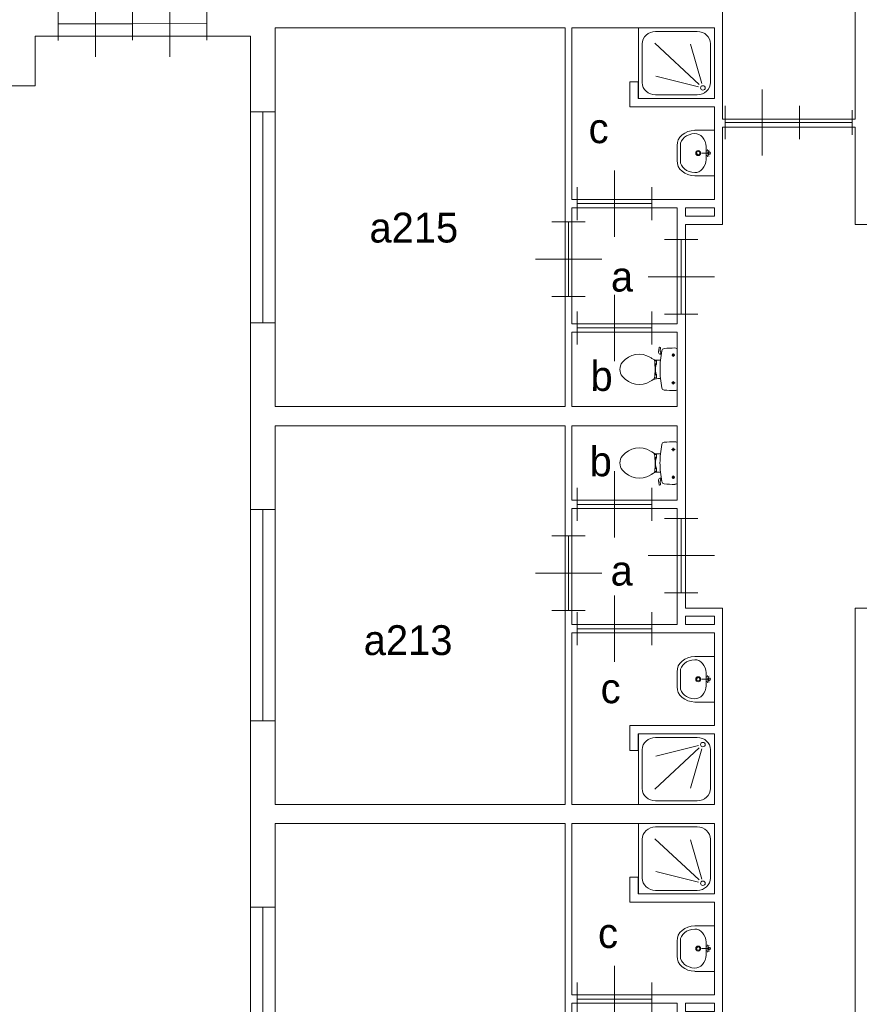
# Model space of a CAD drawing. Header units: millimetres. Extents: x -17 to 226, y -19 to 65.
# Tile 16 of 62: x 36 to 46, y 22 to 34. Entities that reach past the tile are written whole.
import ezdxf
from ezdxf.enums import TextEntityAlignment as Align

# ---------------------------------------------------------------- set-up
doc = ezdxf.new("R2010")
doc.units = ezdxf.units.MM
for name, color, linetype in [('BINNENMUUR', 7, 'Continuous'), ('BOUWKUNDE', 7, 'Continuous'), ('BUITENMUUR', 7, 'Continuous'), ('EILAND', 7, 'Continuous'), ('LABEL', 7, 'Continuous'), ('SANITAIR', 7, 'Continuous')]:
    doc.layers.add(name, color=color, linetype=linetype)
doc.styles.add('dgn000', font='dgn000.shx')

# ---------------------------------------------------------------- blocks, each defined once
blk = doc.blocks.new('DOUCHE21')
at = {"layer": 'SANITAIR', "color": 1, "linetype": 'Continuous', "lineweight": 0}
for p, q in [((-0.206, 0.808), (-0.71, 0.808)), ((-0.87, 0.659), (-0.87, 0.191)), ((-0.718, 0.666), (-0.182, 0.169)), ((-0.152, 0.178), (-0.289, 0.654)), ((-0.046, 0.191), (-0.046, 0.659)), ((-0.191, 0.141), (-0.705, 0.269)), ((-0.71, 0.042), (-0.206, 0.042))]:
    blk.add_line(p, q, dxfattribs=at)
at = {"layer": 'SANITAIR', "color": 1, "linetype": 'Continuous', "lineweight": 0, "flags": 128}
blk.add_lwpolyline([(0, 0.85), (0, 0), (-0.916, 0), (-0.916, 0.85), (0, 0.85)], dxfattribs=at)
at = {"layer": 'SANITAIR', "color": 1, "linetype": 'Continuous', "lineweight": 0}
for centre, major_axis, start_param, end_param in [((-0.71, 0.659), (0.16, 0), 1.570796, 3.141593), ((-0.206, 0.659), (0.16, 0), 0, 1.570796), ((-0.71, 0.191), (-0.16, 0), 0, 1.570796), ((-0.206, 0.191), (-0.16, 0), 1.570796, 3.141593)]:
    blk.add_ellipse(centre, major_axis=major_axis, ratio=0.927948, start_param=start_param, end_param=end_param, dxfattribs=at)
blk.add_ellipse((-0.138, 0.127), major_axis=(-0.0288, 0), ratio=0.927948, dxfattribs=at)
blk = doc.blocks.new('DGN_COMPLEXSHAPE38')
at = {"layer": 'SANITAIR', "color": 1, "linetype": 'Continuous', "lineweight": 0}
for p, q in [((44.19, 32.252), (44.19, 32.251)), ((44.19, 32.251), (44.19, 32.069)), ((44.19, 32.069), (44.19, 32.068))]:
    blk.add_line(p, q, dxfattribs=at)
for centre, major_axis, start_param, end_param in [((44.37, 32.256), (-0.18, -0.002), 4.727929, 6.29872), ((44.37, 32.064), (0.18, -0.002), 3.126058, 4.696849)]:
    blk.add_ellipse(centre, major_axis=major_axis, ratio=0.771034, start_param=start_param, end_param=end_param, dxfattribs=at)
blk = doc.blocks.new('DGN_COMPLEXSHAPE39')
at = {"layer": 'SANITAIR', "color": 1, "linetype": 'Continuous', "lineweight": 0}
for p, q in [((44.365, 32.435), (44.365, 32.435)), ((44.365, 32.435), (44.6, 32.435)), ((44.6, 32.435), (44.6, 31.885)), ((44.15, 32.069), (44.15, 32.251)), ((44.15, 32.251), (44.15, 32.251)), ((44.15, 32.069), (44.15, 32.069)), ((44.6, 31.885), (44.365, 31.885)), ((44.365, 31.885), (44.365, 31.885))]:
    blk.add_line(p, q, dxfattribs=at)
for centre, major_axis, start_param, end_param in [((44.37, 32.256), (0.22, 0.002), 1.586223, 3.157014), ((44.37, 32.064), (0.22, -0.002), 3.126171, 4.696962)]:
    blk.add_ellipse(centre, major_axis=major_axis, ratio=0.812595, start_param=start_param, end_param=end_param, dxfattribs=at)
blk = doc.blocks.new('WASTB19')
at = {"layer": 'SANITAIR', "color": 1, "linetype": 'Continuous', "lineweight": 0}
for p, q in [((-0.065, 0), (-0.153, 0)), ((-0.1, -0.079), (-0.1, 0.079)), ((-0.064, 0.037), (-0.089, 0.029)), ((-0.065, 0), (-0.082, 0.045)), ((-0.065, 0), (-0.082, -0.045)), ((-0.064, -0.037), (-0.089, -0.029))]:
    blk.add_line(p, q, dxfattribs=at)
for centre, radius in [((-0.195, 0), 0.03), ((-0.195, 0), 0.02), ((-0.065, 0), 0.0175)]:
    blk.add_circle(centre, radius, dxfattribs=at)
for centre, major_axis, start_param, end_param in [((-0.21, 0.096), (0.04, -0.136), 1.224555, 2.997882), ((-0.21, -0.096), (0.04, 0.136), 3.285304, 5.05863)]:
    blk.add_ellipse(centre, major_axis=major_axis, ratio=0.751905, start_param=start_param, end_param=end_param, dxfattribs=at)
for name in ['DGN_COMPLEXSHAPE39', 'DGN_COMPLEXSHAPE38']:
    blk.add_blockref(name, (-44.6, -32.16), dxfattribs=at)
blk = doc.blocks.new('TOIL2B21')
at = {"layer": 'SANITAIR', "color": 1, "linetype": 'Continuous', "lineweight": 0}
for p, q in [((-0.216, 0.268), (-0.224, 0.216)), ((-0.204, 0.27), (-0.21, 0.272)), ((-0.205, 0.228), (-0.2, 0.265)), ((0, 0.254), (0, -0.242)), ((-0.192, 0.184), (-0.206, 0.189)), ((-0.202, 0.187), (-0.196, 0.216)), ((-0.197, 0.217), (-0.187, 0.214)), ((-0.065, 0.179), (-0.025, 0.179)), ((-0.045, 0.199), (-0.045, 0.158)), ((-0.27, 0.107), (-0.25, 0.107)), ((-0.25, 0.073), (-0.267, 0.073)), ((-0.25, 0.063), (-0.266, 0.063)), ((-0.26, -0.029), (-0.26, 0.041)), ((-0.255, 0.041), (-0.26, 0.041)), ((-0.255, 0.063), (-0.255, 0.041)), ((-0.25, 0.107), (-0.25, 0.063)), ((-0.23, 0.117), (-0.2, 0.117)), ((-0.271, -0.095), (-0.25, -0.095)), ((-0.25, -0.061), (-0.268, -0.061)), ((-0.25, -0.051), (-0.267, -0.051)), ((-0.255, -0.029), (-0.26, -0.029)), ((-0.255, -0.051), (-0.255, -0.029)), ((-0.25, -0.095), (-0.25, -0.051)), ((-0.2, -0.105), (-0.23, -0.105)), ((-0.066, -0.157), (-0.024, -0.157)), ((-0.045, -0.137), (-0.045, -0.178))]:
    blk.add_line(p, q, dxfattribs=at)
at = {"layer": 'SANITAIR', "color": 1, "linetype": 'Continuous', "lineweight": 0, "flags": 128}
for points in [[(-0.217, 0.268, -0.451842), (-0.21, 0.272)], [(-0.204, 0.271, -0.371321), (-0.2, 0.265)], [(-0.184, 0.23, -0.329382), (-0.155, 0.257)], [(-0.155, 0.257, -0.02771), (-0.028, 0.264)], [(-0.028, 0.264, -0.172952), (0, 0.254)], [(-0.66, 0.091, -0.373743), (-0.321, 0.15)], [(-0.321, 0.15, -0.012002), (-0.303, 0.139)], [(-0.231, 0.117, -0.14875), (-0.303, 0.139)], [(-0.278, 0.121, -0.205811), (-0.27, 0.107)], [(-0.207, 0.189, -0.376626), (-0.224, 0.217)], [(-0.197, 0.217, -0.390563), (-0.205, 0.228)], [(-0.2, 0.117, -0.023676), (-0.184, 0.23)], [(-0.66, -0.079, -0.355306), (-0.66, 0.091)], [(-0.27, 0.107, -0.055188), (-0.272, -0.097)], [(-0.2, -0.104, -0.046301), (-0.2, 0.117)], [(-0.321, -0.138, -0.373743), (-0.66, -0.079)], [(-0.303, -0.127, -0.14875), (-0.231, -0.105)], [(-0.272, -0.097, -0.201836), (-0.28, -0.11)], [(-0.184, -0.217, -0.0236), (-0.2, -0.105)], [(-0.303, -0.127, -0.012002), (-0.321, -0.138)], [(-0.155, -0.244, -0.329555), (-0.184, -0.217)], [(-0.028, -0.251, -0.027631), (-0.155, -0.244)], [(0, -0.242, -0.172952), (-0.028, -0.251)]]:
    blk.add_lwpolyline(points, format="xyb", dxfattribs=at)
at = {"layer": 'SANITAIR', "color": 1, "linetype": 'Continuous', "lineweight": 0}
for centre in [(-0.045, 0.179), (-0.045, -0.157)]:
    blk.add_circle(centre, 0.012, dxfattribs=at)
blk = doc.blocks.new('TOIL2B22')
at = {"layer": 'SANITAIR', "color": 1, "linetype": 'Continuous', "lineweight": 0}
for p, q in [((0, -0.254), (0, 0.242)), ((-0.066, 0.157), (-0.024, 0.157)), ((-0.045, 0.137), (-0.045, 0.178)), ((-0.271, 0.095), (-0.25, 0.095)), ((-0.25, 0.061), (-0.268, 0.061)), ((-0.25, 0.051), (-0.267, 0.051)), ((-0.255, 0.029), (-0.26, 0.029)), ((-0.26, 0.029), (-0.26, -0.041)), ((-0.255, 0.051), (-0.255, 0.029)), ((-0.25, 0.095), (-0.25, 0.051)), ((-0.2, 0.105), (-0.23, 0.105)), ((-0.27, -0.107), (-0.25, -0.107)), ((-0.25, -0.073), (-0.267, -0.073)), ((-0.25, -0.063), (-0.266, -0.063)), ((-0.255, -0.041), (-0.26, -0.041)), ((-0.255, -0.063), (-0.255, -0.041)), ((-0.25, -0.107), (-0.25, -0.063)), ((-0.23, -0.117), (-0.2, -0.117)), ((-0.216, -0.268), (-0.224, -0.216)), ((-0.192, -0.184), (-0.206, -0.189)), ((-0.205, -0.228), (-0.2, -0.265)), ((-0.202, -0.187), (-0.196, -0.216)), ((-0.197, -0.217), (-0.187, -0.214)), ((-0.065, -0.179), (-0.025, -0.179)), ((-0.045, -0.199), (-0.045, -0.158)), ((-0.204, -0.27), (-0.21, -0.272))]:
    blk.add_line(p, q, dxfattribs=at)
for centre in [(-0.045, 0.157), (-0.045, -0.179)]:
    blk.add_circle(centre, 0.012, dxfattribs=at)
for centre, radius, start, end in [((-0.151, 0.211), 0.034, 96.3309, 169.2904), ((-0.028, -0.899), 1.15, 90, 96.3309), ((-0.027, 0.208), 0.0434, 51.7698, 91.0192), ((-0.456, -0.087), 0.263, 58.9077, 140.8792), ((-0.553, -0.247), 0.45, 56.1571, 58.9077), ((-0.231, 0.234), 0.129, 236.1571, 270), ((0.995, -0.006), 1.2, 169.2904, 174.6981), ((-0.555, -0.006), 0.135, 140.8792, 219.1208), ((-0.292, 0.094), 0.02, 6.9358, 52.58), ((-1.191, -0.015), 0.926, 354.3005, 6.9358), ((0.992, -0.006), 1.198, 174.6981, 185.3019), ((-0.456, 0.074), 0.263, 219.1208, 301.0923), ((-0.231, -0.246), 0.129, 90, 123.8429), ((-0.29, -0.105), 0.02, 307.7817, 354.3005), ((0.995, -0.006), 1.2, 185.3019, 190.7271), ((-0.553, 0.235), 0.45, 301.0923, 303.8429), ((-0.2, -0.213), 0.025, 105.9272, 188.4779), ((-0.195, -0.227), 0.01, 101.8886, 187.2238), ((-0.151, -0.223), 0.0335, 190.7271, 263.6509), ((-0.212, -0.268), 0.005, 188.4779, 285.7398), ((-0.205, -0.266), 0.005, 285.7398, 7.2238), ((-0.028, 0.886), 1.15, 263.6509, 270), ((-0.027, -0.22), 0.0434, 268.9808, 308.2302)]:
    blk.add_arc(centre, radius, start, end, dxfattribs=at)
blk = doc.blocks.new('DGN_COMPLEXSHAPE40')
at = {"layer": 'SANITAIR', "color": 1, "linetype": 'Continuous', "lineweight": 0}
for p, q in [((44.19, 25.901), (44.19, 25.902)), ((44.19, 25.719), (44.19, 25.901)), ((44.19, 25.718), (44.19, 25.719))]:
    blk.add_line(p, q, dxfattribs=at)
for centre, major_axis, start_param, end_param in [((44.37, 25.906), (0.18, 0.002), 1.586336, 3.157127), ((44.37, 25.714), (-0.18, 0.002), 6.267651, 7.838442)]:
    blk.add_ellipse(centre, major_axis=major_axis, ratio=0.771034, start_param=start_param, end_param=end_param, dxfattribs=at)
blk = doc.blocks.new('DGN_COMPLEXSHAPE41')
at = {"layer": 'SANITAIR', "color": 1, "linetype": 'Continuous', "lineweight": 0}
for p, q in [((44.6, 26.085), (44.365, 26.085)), ((44.365, 26.085), (44.365, 26.085)), ((44.6, 25.535), (44.6, 26.085)), ((44.15, 25.901), (44.15, 25.901)), ((44.15, 25.901), (44.15, 25.719)), ((44.15, 25.719), (44.15, 25.719)), ((44.365, 25.535), (44.365, 25.535)), ((44.365, 25.535), (44.6, 25.535))]:
    blk.add_line(p, q, dxfattribs=at)
for centre, major_axis, start_param, end_param in [((44.37, 25.906), (0.22, 0.002), 1.586223, 3.157014), ((44.37, 25.714), (0.22, -0.002), 3.126171, 4.696962)]:
    blk.add_ellipse(centre, major_axis=major_axis, ratio=0.812595, start_param=start_param, end_param=end_param, dxfattribs=at)
blk = doc.blocks.new('WASTB20')
at = {"layer": 'SANITAIR', "color": 1, "linetype": 'Continuous', "lineweight": 0}
for p, q in [((-0.065, 0), (-0.153, 0)), ((-0.1, 0.079), (-0.1, -0.079)), ((-0.064, 0.037), (-0.089, 0.029)), ((-0.065, 0), (-0.082, 0.045)), ((-0.065, 0), (-0.082, -0.045)), ((-0.064, -0.037), (-0.089, -0.029))]:
    blk.add_line(p, q, dxfattribs=at)
for centre, radius in [((-0.195, 0), 0.03), ((-0.195, 0), 0.02), ((-0.065, 0), 0.0175)]:
    blk.add_circle(centre, radius, dxfattribs=at)
for centre, major_axis, start_param, end_param in [((-0.21, 0.096), (0.04, -0.136), 1.224555, 2.997882), ((-0.21, -0.096), (0.04, 0.136), 3.285304, 5.05863)]:
    blk.add_ellipse(centre, major_axis=major_axis, ratio=0.751905, start_param=start_param, end_param=end_param, dxfattribs=at)
for name in ['DGN_COMPLEXSHAPE41', 'DGN_COMPLEXSHAPE40']:
    blk.add_blockref(name, (-44.6, -25.81), dxfattribs=at)
blk = doc.blocks.new('DOUCHE22')
at = {"layer": 'SANITAIR', "color": 1, "linetype": 'Continuous', "lineweight": 0}
for p, q in [((-0.71, -0.042), (-0.206, -0.042)), ((-0.87, -0.659), (-0.87, -0.191)), ((-0.718, -0.666), (-0.182, -0.169)), ((-0.191, -0.141), (-0.705, -0.269)), ((-0.152, -0.178), (-0.289, -0.654)), ((-0.046, -0.191), (-0.046, -0.659)), ((-0.206, -0.808), (-0.71, -0.808))]:
    blk.add_line(p, q, dxfattribs=at)
at = {"layer": 'SANITAIR', "color": 1, "linetype": 'Continuous', "lineweight": 0, "flags": 128}
blk.add_lwpolyline([(0, -0.85), (0, 0), (-0.916, 0), (-0.916, -0.85), (0, -0.85)], dxfattribs=at)
at = {"layer": 'SANITAIR', "color": 1, "linetype": 'Continuous', "lineweight": 0}
for centre, major_axis, start_param, end_param in [((-0.71, -0.191), (-0.16, 0), 4.712389, 6.283185), ((-0.206, -0.191), (0.16, 0), 0, 1.570796), ((-0.71, -0.659), (-0.16, 0), 0, 1.570796), ((-0.206, -0.659), (-0.16, 0), 1.570796, 3.141593)]:
    blk.add_ellipse(centre, major_axis=major_axis, ratio=0.927948, start_param=start_param, end_param=end_param, dxfattribs=at)
blk.add_ellipse((-0.138, -0.128), major_axis=(0.0288, 0), ratio=0.927948, dxfattribs=at)
blk = doc.blocks.new('DOUCHE23')
at = {"layer": 'SANITAIR', "color": 1, "linetype": 'Continuous', "lineweight": 0}
for p, q in [((-0.206, 0.808), (-0.71, 0.808)), ((-0.87, 0.659), (-0.87, 0.191)), ((-0.718, 0.666), (-0.182, 0.169)), ((-0.152, 0.178), (-0.289, 0.654)), ((-0.046, 0.191), (-0.046, 0.659)), ((-0.191, 0.141), (-0.705, 0.269)), ((-0.71, 0.042), (-0.206, 0.042))]:
    blk.add_line(p, q, dxfattribs=at)
at = {"layer": 'SANITAIR', "color": 1, "linetype": 'Continuous', "lineweight": 0, "flags": 128}
blk.add_lwpolyline([(0, 0.85), (0, 0), (-0.916, 0), (-0.916, 0.85), (0, 0.85)], dxfattribs=at)
at = {"layer": 'SANITAIR', "color": 1, "linetype": 'Continuous', "lineweight": 0}
for centre, major_axis, start_param, end_param in [((-0.71, 0.659), (0.16, 0), 1.570796, 3.141593), ((-0.206, 0.659), (0.16, 0), 0, 1.570796), ((-0.71, 0.191), (-0.16, 0), 0, 1.570796), ((-0.206, 0.191), (-0.16, 0), 1.570796, 3.141593)]:
    blk.add_ellipse(centre, major_axis=major_axis, ratio=0.927948, start_param=start_param, end_param=end_param, dxfattribs=at)
blk.add_ellipse((-0.138, 0.128), major_axis=(-0.0288, 0), ratio=0.927948, dxfattribs=at)
blk = doc.blocks.new('DGN_COMPLEXSHAPE42')
at = {"layer": 'SANITAIR', "color": 1, "linetype": 'Continuous', "lineweight": 0}
for p, q in [((44.19, 22.652), (44.19, 22.651)), ((44.19, 22.651), (44.19, 22.469)), ((44.19, 22.469), (44.19, 22.468))]:
    blk.add_line(p, q, dxfattribs=at)
for centre, major_axis, start_param, end_param in [((44.37, 22.656), (-0.18, -0.002), 4.727929, 6.29872), ((44.37, 22.464), (0.18, -0.002), 3.126058, 4.696849)]:
    blk.add_ellipse(centre, major_axis=major_axis, ratio=0.771034, start_param=start_param, end_param=end_param, dxfattribs=at)
blk = doc.blocks.new('DGN_COMPLEXSHAPE43')
at = {"layer": 'SANITAIR', "color": 1, "linetype": 'Continuous', "lineweight": 0}
for p, q in [((44.365, 22.835), (44.365, 22.835)), ((44.365, 22.835), (44.6, 22.835)), ((44.6, 22.835), (44.6, 22.285)), ((44.15, 22.469), (44.15, 22.651)), ((44.15, 22.651), (44.15, 22.651)), ((44.15, 22.469), (44.15, 22.469)), ((44.6, 22.285), (44.365, 22.285)), ((44.365, 22.285), (44.365, 22.285))]:
    blk.add_line(p, q, dxfattribs=at)
for centre, major_axis, start_param, end_param in [((44.37, 22.656), (0.22, 0.002), 1.586223, 3.157014), ((44.37, 22.464), (0.22, -0.002), 3.126171, 4.696962)]:
    blk.add_ellipse(centre, major_axis=major_axis, ratio=0.812595, start_param=start_param, end_param=end_param, dxfattribs=at)
blk = doc.blocks.new('WASTB21')
at = {"layer": 'SANITAIR', "color": 1, "linetype": 'Continuous', "lineweight": 0}
for p, q in [((-0.065, 0), (-0.153, 0)), ((-0.1, -0.079), (-0.1, 0.079)), ((-0.064, 0.037), (-0.089, 0.029)), ((-0.065, 0), (-0.082, 0.045)), ((-0.065, 0), (-0.082, -0.045)), ((-0.064, -0.037), (-0.089, -0.029))]:
    blk.add_line(p, q, dxfattribs=at)
for centre, radius in [((-0.195, 0), 0.03), ((-0.195, 0), 0.02), ((-0.065, 0), 0.0175)]:
    blk.add_circle(centre, radius, dxfattribs=at)
for centre, major_axis, start_param, end_param in [((-0.21, 0.096), (0.04, -0.136), 1.224555, 2.997882), ((-0.21, -0.096), (0.04, 0.136), 3.285304, 5.05863)]:
    blk.add_ellipse(centre, major_axis=major_axis, ratio=0.751905, start_param=start_param, end_param=end_param, dxfattribs=at)
for name in ['DGN_COMPLEXSHAPE43', 'DGN_COMPLEXSHAPE42']:
    blk.add_blockref(name, (-44.6, -22.56), dxfattribs=at)
blk = doc.blocks.new('20440')
at = {"layer": 'BOUWKUNDE', "color": 1, "linetype": 'Continuous', "lineweight": 0}
for p, q in [((-0.15, 0), (0.15, 0)), ((0, 0), (0, -2.55)), ((-0.15, -2.55), (0.15, -2.55))]:
    blk.add_line(p, q, dxfattribs=at)
blk = doc.blocks.new('20441')
at = {"layer": 'BOUWKUNDE', "color": 1, "linetype": 'Continuous', "lineweight": 0}
for p, q in [((-0.15, 0), (0.15, 0)), ((0, 0), (0, -2.55)), ((-0.15, -2.55), (0.15, -2.55))]:
    blk.add_line(p, q, dxfattribs=at)
blk = doc.blocks.new('20442')
at = {"layer": 'BOUWKUNDE', "color": 1, "linetype": 'Continuous', "lineweight": 0}
for p, q in [((-0.15, 0), (0.15, 0)), ((0, 0), (0, -2.55)), ((-0.15, -2.55), (0.15, -2.55))]:
    blk.add_line(p, q, dxfattribs=at)
blk = doc.blocks.new('202137')
at = {"layer": 'BOUWKUNDE', "color": 1, "linetype": 'Continuous', "lineweight": 0}
for p, q in [((0.45, 0), (0.45, 0.4)), ((0, -0.2), (0, 0.2)), ((0.9, -0.2), (0.9, 0.2)), ((0, 0), (0.9, 0)), ((0.45, -0.4), (0.45, 0))]:
    blk.add_line(p, q, dxfattribs=at)
blk = doc.blocks.new('202145')
at = {"layer": 'BOUWKUNDE', "color": 1, "linetype": 'Continuous', "lineweight": 0}
for p, q in [((-0.2, 0), (0.2, 0)), ((0, 0), (0, -0.9)), ((-0.4, -0.45), (0, -0.45)), ((0, -0.45), (0.4, -0.45)), ((-0.2, -0.9), (0.2, -0.9))]:
    blk.add_line(p, q, dxfattribs=at)
blk = doc.blocks.new('202146')
at = {"layer": 'BOUWKUNDE', "color": 1, "linetype": 'Continuous', "lineweight": 0}
for p, q in [((0.45, 0), (0.45, 0.4)), ((0, -0.2), (0, 0.2)), ((0.9, -0.2), (0.9, 0.2)), ((0, 0), (0.9, 0)), ((0.45, -0.4), (0.45, 0))]:
    blk.add_line(p, q, dxfattribs=at)
blk = doc.blocks.new('202147')
at = {"layer": 'BOUWKUNDE', "color": 1, "linetype": 'Continuous', "lineweight": 0}
for p, q in [((0.2, 0.9), (-0.2, 0.9)), ((0, 0), (0, 0.9)), ((0, 0.45), (-0.4, 0.45)), ((0.4, 0.45), (0, 0.45)), ((0.2, 0), (-0.2, 0))]:
    blk.add_line(p, q, dxfattribs=at)
blk = doc.blocks.new('202148')
at = {"layer": 'BOUWKUNDE', "color": 1, "linetype": 'Continuous', "lineweight": 0}
for p, q in [((0.45, 0), (0.45, 0.4)), ((0, -0.2), (0, 0.2)), ((0.9, -0.2), (0.9, 0.2)), ((0, 0), (0.9, 0)), ((0.45, -0.4), (0.45, 0))]:
    blk.add_line(p, q, dxfattribs=at)
blk = doc.blocks.new('202153')
at = {"layer": 'BOUWKUNDE', "color": 1, "linetype": 'Continuous', "lineweight": 0}
for p, q in [((-0.2, 0), (0.2, 0)), ((0, 0), (0, -0.9)), ((-0.4, -0.45), (0, -0.45)), ((0, -0.45), (0.4, -0.45)), ((-0.2, -0.9), (0.2, -0.9))]:
    blk.add_line(p, q, dxfattribs=at)
at = {"layer": 'BOUWKUNDE', "color": 1, "linetype": 'Continuous', "lineweight": 0, "style": 'dgn000', "flags": 1}
for tag in ['type', 'soort']:
    blk.add_attdef(tag, (42.84, 30.43), '', height=0.36, dxfattribs=at)
blk = doc.blocks.new('202154')
at = {"layer": 'BOUWKUNDE', "color": 1, "linetype": 'Continuous', "lineweight": 0}
for p, q in [((0.45, 0), (0.45, 0.4)), ((0, -0.2), (0, 0.2)), ((0.9, -0.2), (0.9, 0.2)), ((0, 0), (0.9, 0)), ((0.45, -0.4), (0.45, 0))]:
    blk.add_line(p, q, dxfattribs=at)
blk = doc.blocks.new('202155')
at = {"layer": 'BOUWKUNDE', "color": 1, "linetype": 'Continuous', "lineweight": 0}
for p, q in [((0.2, 0.9), (-0.2, 0.9)), ((0, 0), (0, 0.9)), ((0, 0.45), (-0.4, 0.45)), ((0.4, 0.45), (0, 0.45)), ((0.2, 0), (-0.2, 0))]:
    blk.add_line(p, q, dxfattribs=at)
blk = doc.blocks.new('202156')
at = {"layer": 'BOUWKUNDE', "color": 1, "linetype": 'Continuous', "lineweight": 0}
for p, q in [((0.45, 0), (0.45, 0.4)), ((0, -0.2), (0, 0.2)), ((0.9, -0.2), (0.9, 0.2)), ((0, 0), (0.9, 0)), ((0.45, -0.4), (0.45, 0))]:
    blk.add_line(p, q, dxfattribs=at)
blk = doc.blocks.new('202166')
at = {"layer": 'BOUWKUNDE', "color": 1, "linetype": 'Continuous', "lineweight": 0}
for p, q in [((0.449, 0.001), (0.448, 0.401)), ((0, -0.2), (0, 0.2)), ((0.898, -0.198), (0.898, 0.202)), ((0, 0), (0.898, 0.002)), ((0.45, -0.399), (0.449, 0.001))]:
    blk.add_line(p, q, dxfattribs=at)
blk = doc.blocks.new('202167')
at = {"layer": 'BOUWKUNDE', "color": 1, "linetype": 'Continuous', "lineweight": 0}
for p, q in [((-0.449, 0.399), (-0.449, -0.001)), ((-0.898, 0.199), (-0.898, -0.201)), ((0, 0.2), (0, -0.2)), ((0, 0), (-0.898, -0.001)), ((-0.449, -0.001), (-0.449, -0.4))]:
    blk.add_line(p, q, dxfattribs=at)
blk = doc.blocks.new('202229')
at = {"layer": 'BOUWKUNDE', "color": 1, "linetype": 'Continuous', "lineweight": 0}
for p, q in [((0.45, 0), (0.45, 0.4)), ((0, -0.2), (0, 0.2)), ((0.9, -0.2), (0.9, 0.2)), ((0, 0), (0.9, 0)), ((0.45, -0.4), (0.45, 0))]:
    blk.add_line(p, q, dxfattribs=at)
blk = doc.blocks.new('20463')
at = {"layer": 'BOUWKUNDE', "color": 1, "linetype": 'Continuous', "lineweight": 0}
for p, q in [((0, -0.15), (0, 0.15)), ((0.636, -0.15), (0.636, 0.15)), ((0, 0), (0.636, 0))]:
    blk.add_line(p, q, dxfattribs=at)
blk = doc.blocks.new('AnonymousCell')
at = {"layer": 'EILAND', "color": 1, "linetype": 'Continuous', "lineweight": 13, "flags": 128}
for points in [[(-13, -10.585), (-10.4, -10.585), (-10.4, -9.985), (13.6, -9.985), (13.6, -8.585), (13, -8.585), (13, 10.585), (10.4, 10.585), (10.4, 9.985), (-13.67, 9.985), (-13.67, 8.515), (-13, 8.515), (-13, -10.585)], [(18.25, 8.515), (18.6, 8.515), (18.6, 8.415), (18.25, 8.415), (18.25, 8.515)], [(18.25, 3.585), (18.6, 3.585), (18.6, 3.485), (18.25, 3.485), (18.25, 3.585)], [(18.25, -1.085), (18.6, -1.085), (18.6, -1.185), (18.25, -1.185), (18.25, -1.085)]]:
    blk.add_lwpolyline(points, dxfattribs=at)

msp = doc.modelspace()

# ---------------------------------------------------------------- linework, layer by layer
at = {"layer": 'BINNENMUUR', "color": 1, "linetype": 'Continuous', "lineweight": 13, "flags": 128}
for points in [[(46.3, 36.27), (46.3, 32.571), (44.7, 32.571), (44.7, 36.27), (44.25, 36.27), (44.25, 38.67), (38.48, 38.67), (38.48, 33.87), (36.33, 33.87), (36.33, 38.22), (33.9, 38.22)], [(39.3, 33.67), (42.8, 33.67), (42.8, 29.282), (42.8, 29.1), (39.3, 29.1), (39.3, 33.67)], [(42.88, 33.67), (44.6, 33.67), (44.6, 32.82), (43.68, 32.82), (43.68, 33.02), (43.58, 33.02), (43.58, 32.72), (44.6, 32.72), (44.6, 31.6), (42.88, 31.6), (42.88, 33.67)], [(46.3, 15.906), (44.7, 15.906), (44.7, 17.07), (44.25, 17.07), (44.25, 21.7), (44.7, 21.7), (44.7, 26.67), (44.25, 26.67), (44.25, 31.3), (44.7, 31.3), (44.7, 32.471), (46.3, 32.471), (46.3, 31.3), (46.75, 31.3), (46.75, 26.67), (46.3, 26.67), (46.3, 21.7), (46.75, 21.7), (46.75, 17.07), (46.3, 17.07), (46.3, 15.906)], [(42.88, 31.5), (44.15, 31.5), (44.15, 30.1), (42.88, 30.1), (42.88, 31.5)], [(42.88, 30), (44.15, 30), (44.15, 29.1), (42.88, 29.1), (42.88, 30)], [(39.3, 28.87), (42.8, 28.87), (42.8, 24.3), (39.3, 24.3), (39.3, 28.87)], [(42.88, 28.87), (44.15, 28.87), (44.15, 27.97), (42.88, 27.97), (42.88, 28.87)], [(42.88, 27.87), (44.15, 27.87), (44.15, 26.47), (42.88, 26.47), (42.88, 27.87)], [(42.88, 26.37), (44.6, 26.37), (44.6, 25.25), (43.58, 25.25), (43.58, 24.95), (43.68, 24.95), (43.68, 25.15), (44.6, 25.15), (44.6, 24.3), (42.88, 24.3), (42.88, 26.37)], [(39.3, 24.07), (42.8, 24.07), (42.8, 19.5), (39.746, 19.5), (39.3, 19.5), (39.3, 24.07)], [(42.88, 22), (42.88, 24.07), (44.6, 24.07), (44.6, 23.22), (43.68, 23.22), (43.68, 23.42), (43.58, 23.42), (43.58, 23.12), (44.6, 23.12), (44.6, 22), (42.88, 22)], [(42.88, 21.9), (44.15, 21.9), (44.15, 20.5), (42.88, 20.5), (42.88, 21.9)]]:
    msp.add_lwpolyline(points, dxfattribs=at)

# ---------------------------------------------------------------- block references
at = {"color": 1, "linetype": 'Continuous', "lineweight": 0}
for name, p in [('202166', (36.68, 33.72)), ('202167', (38.476, 33.723)), ('DOUCHE21', (44.6, 32.82)), ('202229', (44.729, 32.529)), ('20463', (45.629, 32.529)), ('20442', (39.15, 32.66)), ('WASTB19', (44.6, 32.16)), ('202156', (42.944, 31.55)), ('202153', (42.84, 31.33)), ('202155', (44.2, 30.218)), ('202154', (42.944, 30.05)), ('TOIL2B21', (44.15, 29.544)), ('TOIL2B22', (44.15, 28.426)), ('202148', (42.944, 27.92)), ('20441', (39.15, 27.86)), ('202147', (44.2, 26.852)), ('202145', (42.84, 27.54)), ('202146', (42.944, 26.42)), ('WASTB20', (44.6, 25.81)), ('DOUCHE22', (44.6, 25.15)), ('DOUCHE23', (44.6, 23.22)), ('20440', (39.15, 23.06)), ('WASTB21', (44.6, 22.56)), ('202137', (42.944, 21.95))]:
    msp.add_blockref(name, p, dxfattribs=at)
at = {"layer": 'BUITENMUUR', "color": 1, "linetype": 'Continuous', "lineweight": 30}
msp.add_blockref('AnonymousCell', (26, 22.985), dxfattribs=at)

# ---------------------------------------------------------------- texts
at = {"layer": 'LABEL', "color": 1, "linetype": 'Continuous', "lineweight": 0, "style": 'dgn000'}
for s, p in [('c', (43.083, 32.46)), ('a215', (40.437, 31.261)), ('a', (43.352, 30.669)), ('b', (43.105, 29.47)), ('b', (43.095, 28.44)), ('a', (43.348, 27.121)), ('a213', (40.368, 26.282)), ('c', (43.228, 25.701)), ('c', (43.196, 22.747))]:
    msp.add_text(s, height=0.36, dxfattribs=at).set_placement(p, align=Align.MIDDLE_LEFT)

doc.saveas('drawing.dxf')
